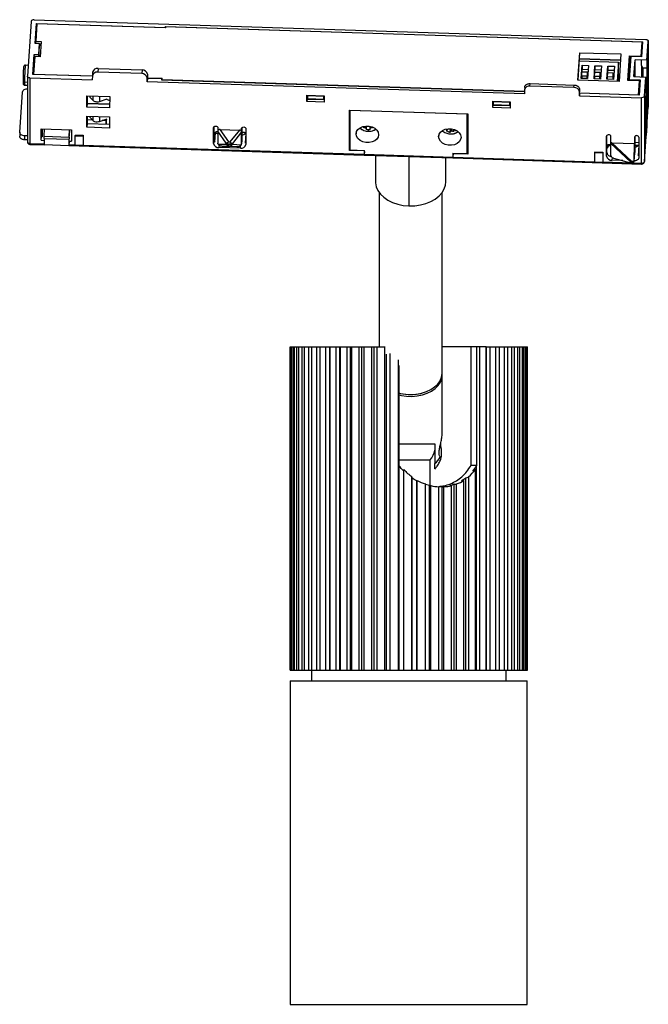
# Paper-space layout '_Derecha' of a CAD drawing. Header units: millimetres. Extents: x -211 to -94, y -89 to 93.
import ezdxf

# ---------------------------------------------------------------- set-up
doc = ezdxf.new("R2010")
doc.units = ezdxf.units.MM

psp = doc.layouts.new('_Derecha')

# ---------------------------------------------------------------- linework, layer by layer
at = {"color": 7, "linetype": 'Continuous', "lineweight": 25}
for p, q in [((-208.16, 93.45), (-94.69, 89.79)), ((-208.69, 93.13), (-209.39, 83)), ((-207.97, 89.05), (-207.71, 92.76)), ((-207.62, 92.69), (-207.84, 89.45)), ((-207.71, 92.76), (-183.84, 91.99)), ((-207.71, 92.76), (-207.71, 91.32)), ((-183.74, 91.92), (-207.62, 92.69)), ((-183.82, 92.19), (-183.84, 91.99)), ((-183.84, 91.92), (-183.84, 91.99)), ((-183.82, 92.19), (-95.22, 89.34)), ((-183.82, 92.19), (-183.82, 91.92)), ((-183.74, 91.92), (-183.73, 92.15)), ((-95.33, 89.3), (-183.73, 92.15)), ((-207.12, 89.02), (-207.97, 89.05)), ((-207.84, 89.45), (-206.84, 89.42)), ((-207.84, 89.04), (-207.84, 89.45)), ((-207.26, 86.99), (-207.12, 89.02)), ((-207.26, 86.59), (-207.12, 88.59)), ((-207.12, 88.96), (-206.87, 89.04)), ((-207.12, 89.02), (-207.12, 88.59)), ((-206.84, 89.42), (-207.04, 86.58)), ((-95.51, 86.7), (-95.33, 89.3)), ((-95.45, 86.54), (-95.33, 88.27)), ((-95.42, 86.54), (-95.22, 89.34)), ((-95.33, 89.3), (-95.33, 88.27)), ((-94.46, 85.93), (-94.21, 89.44)), ((-94.22, 77.3), (-94.21, 89.45)), ((-94.21, 89.44), (-94.22, 77.28)), ((-208.37, 83.31), (-208.11, 87.02)), ((-208.04, 86.61), (-208.27, 83.37)), ((-208.11, 87.02), (-207.26, 86.99)), ((-208.11, 86.28), (-208.11, 87.02)), ((-208.11, 86.28), (-208.06, 86.3)), ((-207.04, 86.58), (-208.04, 86.61)), ((-207.26, 86.99), (-207.26, 86.59)), ((-107.27, 82.21), (-106.92, 87.34)), ((-107.23, 82.21), (-106.95, 86.21)), ((-99.36, 85.93), (-106.96, 86.18)), ((-106.95, 86.21), (-106.92, 87.34)), ((-106.95, 86.21), (-99.36, 85.97)), ((-106.92, 87.34), (-99.28, 87.1)), ((-99.28, 87.1), (-99.64, 81.97)), ((-98.03, 82.18), (-97.7, 86.77)), ((-97.98, 82.18), (-97.7, 86.18)), ((-97.48, 86.61), (-97.78, 82.34)), ((-97.71, 85.88), (-97.73, 85.88)), ((-97.7, 86.77), (-97.71, 85.74)), ((-97.7, 86.77), (-95.51, 86.7)), ((-95.42, 86.54), (-97.48, 86.61)), ((-96.87, 82.89), (-96.66, 86)), ((-94.46, 85.93), (-96.66, 86)), ((-96.66, 82.88), (-96.66, 86)), ((-95.51, 86.7), (-95.51, 86.55)), ((-95.49, 84.97), (-95.46, 85.96)), ((-94.46, 85.93), (-94.51, 84.51)), ((-209.26, 84.99), (-209.77, 85)), ((-196.29, 84.39), (-196.34, 83.71)), ((-196.29, 84.39), (-188.13, 84.13)), ((-188.13, 84.13), (-188.18, 83.45)), ((-106.98, 85.83), (-99.76, 85.59)), ((-106.68, 82.57), (-106.51, 85)), ((-106.63, 82.57), (-106.51, 84.26)), ((-106.51, 85), (-105.31, 84.96)), ((-106.51, 85), (-106.51, 84.26)), ((-106.51, 84.26), (-105.36, 84.23)), ((-105.31, 84.96), (-105.48, 82.53)), ((-104.28, 82.49), (-104.11, 84.92)), ((-104.23, 82.49), (-104.11, 84.19)), ((-104.11, 84.92), (-102.91, 84.88)), ((-104.11, 84.92), (-104.11, 84.19)), ((-104.11, 84.19), (-102.96, 84.15)), ((-102.91, 84.88), (-103.08, 82.45)), ((-101.88, 82.41), (-101.71, 84.84)), ((-101.83, 82.41), (-101.71, 84.11)), ((-101.71, 84.84), (-100.51, 84.81)), ((-101.71, 84.84), (-101.71, 84.11)), ((-101.71, 84.11), (-100.56, 84.07)), ((-100.51, 84.81), (-100.68, 82.37)), ((-99.76, 85.59), (-100.01, 81.98)), ((-99.76, 83.31), (-99.76, 85.59)), ((-97.94, 82.18), (-97.69, 85.74)), ((-97.88, 82.17), (-97.68, 85.16)), ((-97.71, 85.74), (-97.54, 85.73)), ((-97.58, 85.19), (-97.68, 85.2)), ((-97.67, 85.74), (-97.67, 85.25)), ((-97.67, 85.4), (-97.56, 85.4)), ((-95.21, 84.54), (-95.49, 84.97)), ((-95.49, 84.97), (-95.49, 82.85)), ((-95.21, 84.54), (-94.51, 84.51)), ((-95.21, 84.54), (-95.21, 82.84)), ((-94.51, 84.51), (-94.51, 73.76)), ((-209.4, 82.98), (-209.4, 70.81)), ((-208.92, 82.65), (-208.93, 70.49)), ((-208.92, 82.65), (-197.35, 82.27)), ((-197.34, 82.95), (-208.37, 83.31)), ((-208.27, 83.37), (-197.34, 83.02)), ((-208.27, 83.37), (-208.27, 83.3)), ((-197.34, 83.02), (-197.35, 82.27)), ((-197.29, 83.72), (-197.33, 83.05)), ((-188.18, 83.45), (-196.34, 83.71)), ((-187.13, 83.36), (-187.18, 82.68)), ((-187.18, 81.94), (-187.18, 82.68)), ((-187.13, 82.62), (-187.18, 81.94)), ((-187.13, 83.36), (-187.13, 82.62)), ((-187.13, 82.69), (-184.39, 82.6)), ((-187.13, 82.62), (-184.5, 82.54)), ((-184.5, 82.54), (-184.51, 82.33)), ((-184.51, 82.33), (-117.16, 80.16)), ((-184.5, 82.54), (-184.5, 82.33)), ((-184.41, 82.37), (-184.39, 82.6)), ((-184.41, 82.37), (-117.16, 80.2)), ((-184.41, 82.37), (-184.41, 82.33)), ((-99.64, 81.97), (-107.27, 82.21)), ((-105.48, 82.53), (-106.68, 82.57)), ((-106.57, 83), (-106.52, 83.81)), ((-105.57, 82.97), (-106.57, 83)), ((-106.57, 83), (-106.57, 82.56)), ((-106.52, 83.81), (-105.52, 83.78)), ((-105.52, 83.78), (-105.57, 82.97)), ((-105.57, 82.53), (-105.57, 82.97)), ((-105.52, 82.67), (-105.53, 82.53)), ((-105.52, 82.67), (-105.52, 83.78)), ((-103.08, 82.45), (-104.28, 82.49)), ((-104.17, 82.92), (-104.12, 83.73)), ((-104.17, 82.92), (-104.17, 82.49)), ((-103.18, 82.89), (-104.17, 82.92)), ((-104.12, 83.73), (-103.12, 83.7)), ((-103.12, 83.7), (-103.18, 82.89)), ((-103.18, 82.46), (-103.18, 82.89)), ((-103.12, 82.6), (-103.13, 82.45)), ((-103.12, 82.6), (-103.12, 83.7)), ((-100.68, 82.37), (-101.88, 82.41)), ((-101.78, 82.85), (-101.72, 83.66)), ((-100.78, 82.81), (-101.78, 82.85)), ((-101.78, 82.41), (-101.78, 82.85)), ((-101.72, 83.66), (-100.72, 83.62)), ((-100.72, 83.62), (-100.78, 82.81)), ((-100.78, 82.81), (-100.78, 82.38)), ((-100.72, 82.52), (-100.73, 82.38)), ((-100.72, 82.52), (-100.72, 83.62)), ((-99.76, 83.31), (-99.85, 81.97)), ((-97.78, 82.34), (-95.72, 82.27)), ((-97.78, 82.34), (-97.78, 82.17)), ((-96.87, 82.89), (-94.68, 82.82)), ((-95.72, 82.27), (-95.91, 79.48)), ((-94.92, 79.31), (-94.68, 82.82)), ((-94.63, 82.76), (-94.68, 82.82)), ((-94.64, 72), (-94.63, 82.76)), ((-209.92, 81.9), (-209.4, 81.89)), ((-209.89, 81.31), (-209.4, 81.29)), ((-117.16, 79.69), (-187.18, 81.94)), ((-117.13, 80.93), (-117.16, 80.46)), ((-117.16, 80.42), (-117.16, 79.69)), ((-116.16, 81.13), (-116.13, 81.6)), ((-108, 80.87), (-116.16, 81.13)), ((-116.13, 81.6), (-107.97, 81.34)), ((-108, 80.87), (-107.97, 81.34)), ((-106.97, 80.57), (-107, 80.1)), ((-106.97, 79.83), (-106.97, 80.57)), ((-95.83, 82.11), (-98.03, 82.18)), ((-96.01, 79.52), (-95.83, 82.11)), ((-95.94, 79.48), (-95.83, 81.08)), ((-95.83, 82.11), (-95.83, 81.08)), ((-210.81, 72.61), (-210.29, 80.04)), ((-198.35, 77.21), (-198.34, 79.33)), ((-198.34, 79.33), (-194.12, 79.19)), ((-198.28, 79.33), (-198.28, 77.9)), ((-197.78, 79.31), (-197.78, 79.07)), ((-197.78, 79.07), (-197.28, 78.52)), ((-197.28, 79.3), (-197.28, 78.52)), ((-196, 79.25), (-196, 78.3)), ((-196, 78.3), (-194.62, 78.76)), ((-194.12, 79.19), (-194.13, 77.08)), ((-157.54, 79.45), (-154.32, 79.35)), ((-157.54, 78.25), (-157.54, 79.45)), ((-157.49, 78.74), (-157.54, 78.25)), ((-157.49, 79.45), (-157.49, 78.74)), ((-154.32, 78.67), (-157.49, 78.77)), ((-157.49, 78.74), (-154.32, 78.63)), ((-157.37, 79.45), (-157.38, 79.37)), ((-157.38, 78.81), (-157.38, 79.37)), ((-157.38, 79.37), (-154.38, 79.27)), ((-157.38, 78.81), (-154.38, 78.72)), ((-157.38, 78.81), (-157.34, 78.77)), ((-154.37, 79.35), (-154.38, 79.27)), ((-154.38, 78.72), (-154.38, 79.27)), ((-154.35, 78.67), (-154.38, 78.72)), ((-154.35, 79.35), (-154.35, 78.67)), ((-154.32, 79.35), (-154.32, 78.15)), ((-107, 79.36), (-107, 80.1)), ((-106.97, 79.83), (-107, 79.36)), ((-107, 79.36), (-95.45, 78.99)), ((-106.97, 79.87), (-96.01, 79.52)), ((-95.91, 79.48), (-106.97, 79.83)), ((-96.01, 79.52), (-96.01, 79.48)), ((-95.45, 66.83), (-95.45, 78.99)), ((-94.92, 79.31), (-94.93, 67.15)), ((-194.13, 77.8), (-198.35, 77.94)), ((-198.28, 77.9), (-198.35, 77.21)), ((-194.13, 77.08), (-198.35, 77.21)), ((-198.28, 77.9), (-194.13, 77.77)), ((-154.32, 78.15), (-157.54, 78.25)), ((-123.03, 78.34), (-119.81, 78.23)), ((-123.03, 77.14), (-123.03, 78.34)), ((-123.03, 77.14), (-122.98, 77.62)), ((-119.81, 77.04), (-123.03, 77.14)), ((-122.98, 78.34), (-122.98, 77.62)), ((-119.81, 77.56), (-122.98, 77.66)), ((-122.98, 77.62), (-119.81, 77.52)), ((-122.91, 78.33), (-122.92, 78.25)), ((-122.92, 78.25), (-119.92, 78.16)), ((-122.92, 77.7), (-122.92, 78.25)), ((-122.92, 77.7), (-119.92, 77.61)), ((-122.92, 77.7), (-122.88, 77.66)), ((-119.91, 78.24), (-119.92, 78.16)), ((-119.92, 77.61), (-119.92, 78.16)), ((-119.88, 77.56), (-119.92, 77.61)), ((-119.88, 78.24), (-119.88, 77.56)), ((-119.81, 78.23), (-119.81, 77.04)), ((-94.93, 67.15), (-94.22, 77.28)), ((-94.93, 67.13), (-94.22, 77.27)), ((-94.22, 77.28), (-94.22, 77.3)), ((-94.22, 77.28), (-94.22, 77.26)), ((-198.35, 73.49), (-198.35, 75.57)), ((-198.35, 75.57), (-194.13, 75.44)), ((-198.28, 75.57), (-198.28, 74.18)), ((-197.79, 75.55), (-197.79, 75.35)), ((-197.79, 75.35), (-197.28, 74.8)), ((-197.28, 75.54), (-197.28, 74.8)), ((-196, 75.5), (-196.01, 74.6)), ((-196.01, 74.6), (-194.62, 75.09)), ((-194.85, 75.01), (-194.85, 74.07)), ((-194.69, 74.06), (-194.69, 75.07)), ((-194.13, 75.44), (-194.13, 73.36)), ((-149.67, 69.22), (-149.66, 76.68)), ((-149.66, 76.68), (-127.69, 75.97)), ((-149.56, 76.61), (-149.57, 69.31)), ((-149.56, 76.61), (-149.56, 76.68)), ((-127.79, 75.9), (-149.56, 76.61)), ((-127.79, 75.9), (-127.78, 75.98)), ((-127.79, 68.61), (-127.79, 75.9)), ((-127.7, 70.25), (-127.69, 75.97)), ((-127.69, 75.97), (-127.69, 68.51)), ((-206.84, 71.09), (-206.84, 73.23)), ((-206.84, 73.23), (-201.22, 73.05)), ((-206.77, 73.23), (-206.77, 72.9)), ((-206.63, 73.22), (-206.67, 71.75)), ((-206.67, 71.75), (-206.56, 73.22)), ((-206.27, 71.83), (-206.22, 73.21)), ((-198.28, 74.18), (-198.35, 73.49)), ((-194.13, 73.36), (-198.35, 73.49)), ((-197.31, 74.84), (-198.28, 74.87)), ((-198.28, 74.18), (-194.13, 74.05)), ((-194.85, 74.76), (-195.49, 74.78)), ((-174.86, 73.44), (-174.86, 73.47)), ((-174.86, 70.5), (-174.86, 73.44)), ((-174.81, 73.58), (-174.82, 71.17)), ((-174.06, 73.42), (-174.06, 70.54)), ((-173.66, 73.11), (-170.07, 72.99)), ((-172.03, 70.8), (-173.66, 73.11)), ((-169.67, 73.28), (-169.66, 73.31)), ((-169.67, 70.4), (-169.67, 73.28)), ((-169.62, 73.41), (-169.62, 71.08)), ((-168.87, 73.25), (-168.87, 70.3)), ((-147.09, 73.64), (-147.08, 73.5)), ((-147.08, 73.5), (-147.05, 73.65)), ((-146.59, 73.42), (-146.54, 73.73)), ((-146.55, 73.13), (-146.45, 73.73)), ((-145.79, 73.42), (-145.8, 73.66)), ((-131.47, 73.12), (-131.45, 73.22)), ((-130.99, 73.23), (-131, 72.58)), ((-130.76, 73.21), (-130.76, 72.82)), ((-130.32, 72.71), (-130.32, 73.12)), ((-94.51, 73.76), (-94.64, 72)), ((-94.51, 73.76), (-94.64, 73.76)), ((-210.81, 72.58), (-210.81, 71.84)), ((-209.85, 71.17), (-209.85, 71.9)), ((-209.4, 71.89), (-209.85, 71.9)), ((-206.84, 71.09), (-206.78, 71.75)), ((-206.67, 71.75), (-206.78, 71.75)), ((-206.27, 71.83), (-201.66, 71.68)), ((-206.27, 71.44), (-201.68, 71.29)), ((-206.27, 71.44), (-206.25, 70.21)), ((-201.68, 71.29), (-201.71, 70.07)), ((-201.66, 71.68), (-201.59, 73.06)), ((-201.58, 71.84), (-201.52, 73.06)), ((-201.22, 73.05), (-201.22, 70.9)), ((-200.52, 72.06), (-200.53, 71.99)), ((-200.53, 71.99), (-199.03, 71.94)), ((-200.53, 71.85), (-200.53, 71.99)), ((-200.53, 70.16), (-200.53, 71.85)), ((-199.03, 71.8), (-200.53, 71.85)), ((-200.52, 72.06), (-199.02, 72.01)), ((-199.02, 72.01), (-199.03, 71.94)), ((-199.03, 71.8), (-199.03, 71.94)), ((-199.03, 71.8), (-199.03, 70.11)), ((-199.02, 72.01), (-199.02, 70.17)), ((-174.62, 70.72), (-174.49, 72.55)), ((-172.49, 70.54), (-174.06, 72.78)), ((-170.07, 72.99), (-171.81, 70.79)), ((-169.67, 72.64), (-171.35, 70.5)), ((-169.62, 72.59), (-169.32, 72.58)), ((-168.89, 72.37), (-169.02, 70.54)), ((-148.39, 72.44), (-148.4, 72.26)), ((-146.18, 72.75), (-146.08, 72.76)), ((-133.1, 71.95), (-133.12, 71.77)), ((-132.33, 72.8), (-132.43, 72.89)), ((-130.14, 72.94), (-130.08, 73.02)), ((-101.94, 71.86), (-101.94, 71.83)), ((-101.94, 68.14), (-101.94, 71.83)), ((-101.9, 68.82), (-101.9, 71.97)), ((-101.15, 68.27), (-101.14, 71.8)), ((-96.75, 71.69), (-96.75, 71.66)), ((-96.75, 71.66), (-96.75, 70.48)), ((-96.7, 71.8), (-96.7, 68.8)), ((-95.95, 71.64), (-95.95, 67.95)), ((-209.4, 71.15), (-209.85, 71.17)), ((-208.93, 70.49), (-206.25, 70.4)), ((-208.92, 70.33), (-206.25, 70.24)), ((-206.84, 71.09), (-206.27, 71.07)), ((-201.71, 70.07), (-206.25, 70.21)), ((-201.65, 70.91), (-201.71, 70.07)), ((-201.71, 70.09), (-146.91, 68.33)), ((-201.69, 70.26), (-200.53, 70.22)), ((-201.65, 70.92), (-201.22, 70.9)), ((-200.53, 70.16), (-199.03, 70.11)), ((-200.53, 70.16), (-200.53, 70.15)), ((-199.03, 70.1), (-200.53, 70.15)), ((-199.03, 70.1), (-199.02, 70.17)), ((-199.03, 70.1), (-199.03, 70.11)), ((-199.02, 70.17), (-146.94, 68.49)), ((-174.82, 71.17), (-174.86, 70.5)), ((-174.02, 70.38), (-172.49, 70.39)), ((-173.83, 70.16), (-173.86, 69.73)), ((-169.87, 69.6), (-173.86, 69.73)), ((-173.19, 70.01), (-172.03, 70.02)), ((-173.19, 70.01), (-170.56, 69.93)), ((-172.49, 70.39), (-172.49, 70.54)), ((-171.8, 70.02), (-170.56, 69.93)), ((-171.35, 70.5), (-171.35, 70.36)), ((-171.35, 70.36), (-169.71, 70.24)), ((-169.87, 69.6), (-169.83, 70.09)), ((-169.62, 71.08), (-169.67, 70.4)), ((-169.67, 70.38), (-169.62, 71.06)), ((-169.62, 71.08), (-169.62, 71.06)), ((-149.67, 69.22), (-149.57, 70.67)), ((-127.79, 68.61), (-127.7, 70.25)), ((-101.89, 69.61), (-101.9, 69.53)), ((-101.66, 70.33), (-101.66, 70.04)), ((-101.66, 70.33), (-101.14, 70.32)), ((-101.14, 70.02), (-101.66, 70.04)), ((-101.14, 70.5), (-97.49, 67.07)), ((-100.96, 70.62), (-96.75, 70.48)), ((-100.96, 70.62), (-97.33, 67.2)), ((-96.81, 67.3), (-96.75, 70.48)), ((-96.7, 70.72), (-95.95, 70.69)), ((-96.7, 70.17), (-95.97, 70.15)), ((-95.97, 70.15), (-96.1, 68.19)), ((-146.94, 69.13), (-149.67, 69.22)), ((-149.57, 69.31), (-146.87, 69.22)), ((-146.94, 69.13), (-146.93, 69.23)), ((-146.94, 69.13), (-146.94, 68.49)), ((-146.87, 68.98), (-146.91, 68.46)), ((-146.87, 68.49), (-146.87, 69.22)), ((-146.87, 68.49), (-130.49, 67.96)), ((-146.87, 68.33), (-130.47, 67.8)), ((-144.8, 68.26), (-144.8, 63.35)), ((-138.61, 68.06), (-138.61, 58.92)), ((-131.8, 63.35), (-131.8, 67.84)), ((-130.49, 68.7), (-127.79, 68.61)), ((-130.49, 68.7), (-130.49, 67.96)), ((-130.43, 68.69), (-130.47, 67.93)), ((-130.41, 68.69), (-130.42, 68.6)), ((-130.42, 67.96), (-130.42, 68.6)), ((-127.69, 68.51), (-130.42, 68.6)), ((-130.42, 67.96), (-104.14, 67.11)), ((-130.42, 67.8), (-95.42, 66.67)), ((-104.14, 68.74), (-104.13, 68.88)), ((-102.64, 68.69), (-104.14, 68.74)), ((-104.14, 67.05), (-104.14, 68.74)), ((-104.13, 68.95), (-102.63, 68.9)), ((-104.13, 68.95), (-104.13, 68.88)), ((-104.13, 68.88), (-102.64, 68.84)), ((-102.63, 68.9), (-102.64, 68.84)), ((-102.64, 68.69), (-102.64, 68.84)), ((-102.64, 68.69), (-102.64, 67)), ((-102.63, 68.9), (-102.63, 67.06)), ((-101.94, 68.14), (-101.9, 68.82)), ((-100.91, 67.9), (-100.95, 67.38)), ((-100.65, 67.77), (-97.49, 66.92)), ((-96.81, 67.3), (-96.7, 68.8)), ((-96.81, 67.23), (-96.7, 68.78)), ((-104.14, 67.05), (-102.64, 67)), ((-104.14, 67.05), (-104.13, 67.04)), ((-102.64, 66.99), (-104.13, 67.04)), ((-102.63, 67.06), (-102.64, 66.99)), ((-102.64, 66.99), (-102.64, 67)), ((-102.63, 67.06), (-95.45, 66.83)), ((-98.96, 67.31), (-100.95, 67.38)), ((-97.49, 66.92), (-97.49, 67.07)), ((-97.33, 67.2), (-96.82, 67.19)), ((-97.33, 67.05), (-97.33, 66.89)), ((-97.31, 66.89), (-97.33, 66.89)), ((-144.15, 61.42), (-144.15, 32.77)), ((-132.45, 27.9), (-132.45, 61.42)), ((-160.67, 32.77), (-153.3, 32.77)), ((-160.67, -27.23), (-160.67, 32.77)), ((-160.65, -27.23), (-160.65, 32.77)), ((-160.53, -27.23), (-160.53, 32.77)), ((-160.4, -27.23), (-160.4, 32.77)), ((-160.11, -27.23), (-160.11, 32.77)), ((-159.86, -27.23), (-159.86, 32.77)), ((-159.41, -27.23), (-159.41, 32.77)), ((-159.05, -27.23), (-159.05, 32.77)), ((-158.43, -27.23), (-158.43, 32.77)), ((-157.97, -27.23), (-157.97, 32.77)), ((-157.2, -27.23), (-157.2, 32.77)), ((-156.63, -27.23), (-156.63, 32.77)), ((-155.73, -27.23), (-155.73, 32.77)), ((-155.07, -27.23), (-155.07, 32.77)), ((-154.03, -27.23), (-154.03, 32.77)), ((-153.3, 32.77), (-153.3, -27.23)), ((-153.29, 32.77), (-143.05, 32.77)), ((-153.29, -27.23), (-153.29, 32.77)), ((-152.13, -27.23), (-152.13, 32.77)), ((-151.49, 32.77), (-151.49, -27.23)), ((-151.32, -27.23), (-151.32, 32.77)), ((-150.06, -27.23), (-150.06, 32.77)), ((-149.51, 32.77), (-149.51, -27.23)), ((-149.18, -27.23), (-149.18, 32.77)), ((-147.84, -27.23), (-147.84, 32.77)), ((-147.39, 32.77), (-147.39, -27.23)), ((-146.91, -27.23), (-146.91, 32.77)), ((-145.5, -27.23), (-145.5, 32.77)), ((-145.15, 32.77), (-145.15, -27.23)), ((-144.53, -27.23), (-144.53, 32.77)), ((-143.07, -27.23), (-143.07, 32.77)), ((-142.83, 31.39), (-142.83, -27.23)), ((-142.07, -27.23), (-142.07, 31.51)), ((-124.27, 32.77), (-132.45, 32.77)), ((-127.1, 10.77), (-127.1, 32.77)), ((-126.04, 10.77), (-126.04, 32.77)), ((-125.44, -27.23), (-125.44, 32.77)), ((-124.27, -27.23), (-124.27, 32.77)), ((-124.24, -27.23), (-124.24, 32.77)), ((-124.24, 32.77), (-116.65, 32.77)), ((-123.52, -27.23), (-123.52, 32.77)), ((-122.47, -27.23), (-122.47, 32.77)), ((-121.8, -27.23), (-121.8, 32.77)), ((-120.87, -27.23), (-120.87, 32.77)), ((-120.3, -27.23), (-120.3, 32.77)), ((-119.51, -27.23), (-119.51, 32.77)), ((-119.03, -27.23), (-119.03, 32.77)), ((-118.4, -27.23), (-118.4, 32.77)), ((-118.02, -27.23), (-118.02, 32.77)), ((-117.55, -27.23), (-117.55, 32.77)), ((-117.29, -27.23), (-117.29, 32.77)), ((-116.98, -27.23), (-116.98, 32.77)), ((-116.83, -27.23), (-116.83, 32.77)), ((-116.69, -27.23), (-116.69, 32.77)), ((-116.65, -27.23), (-116.65, 32.77)), ((-140.58, -27.23), (-140.58, 30.36)), ((-140.47, 29.27), (-140.47, 10.77)), ((-132.45, 27.54), (-132.46, 27.72)), ((-132.45, 16.59), (-132.45, 27.54)), ((-140.39, 24.18), (-140.21, 24.13)), ((-136.39, 24.13), (-136.21, 24.18)), ((-133.8, 14.76), (-133.8, 11.1)), ((-140.47, 11.77), (-134.66, 11.77)), ((-134.66, 7.02), (-134.66, 11.77)), ((-132.79, 12.31), (-132.72, 12.31)), ((-140.47, 10.77), (-140.46, 10.74)), ((-140.46, 10.74), (-140.46, -27.23)), ((-139.57, -27.23), (-139.57, 10.01)), ((-126.04, 10.77), (-127.1, 10.77)), ((-126.27, -27.23), (-126.27, 10.01)), ((-126.08, 10.74), (-126.04, 10.77)), ((-126.08, -27.23), (-126.08, 10.74)), ((-138.07, -27.23), (-138.07, 8.64)), ((-138.06, 8.43), (-138.06, -27.23)), ((-137.16, 7.89), (-137.06, 7.99)), ((-137.16, -27.23), (-137.16, 7.89)), ((-137.06, -27.23), (-137.06, 7.99)), ((-135.57, -27.23), (-135.57, 7.31)), ((-130.21, 7.26), (-129.77, 7.31)), ((-129.77, -27.23), (-129.77, 7.31)), ((-128.42, 7.99), (-128.86, 7.89)), ((-128.42, -27.23), (-128.42, 7.99)), ((-128.08, -27.23), (-128.08, 8.43)), ((-127.53, -27.23), (-127.53, 8.64)), ((-134.79, 7.01), (-135.57, 7.23)), ((-134.79, 7.01), (-134.56, 7.02)), ((-134.79, -27.23), (-134.79, 7.01)), ((-134.56, -27.23), (-134.56, 7.02)), ((-132.46, 6.81), (-133.1, 6.81)), ((-133.1, -27.23), (-133.1, 6.81)), ((-132.46, 6.81), (-132.13, 6.81)), ((-132.46, -27.23), (-132.46, 6.81)), ((-132.13, -27.23), (-132.13, 6.81)), ((-130.71, 7.02), (-131.04, 7.01)), ((-130.71, -27.23), (-130.71, 7.02)), ((-130.21, -27.23), (-130.21, 7.26)), ((-160.67, -27.23), (-153.3, -27.23)), ((-156.71, -27.23), (-156.71, -29.23)), ((-153.29, -27.23), (-124.27, -27.23)), ((-124.24, -27.23), (-116.65, -27.23)), ((-120.61, -29.23), (-120.61, -27.23)), ((-160.66, -29.23), (-160.66, -89.23)), ((-160.66, -29.23), (-116.66, -29.23)), ((-116.66, -89.23), (-116.66, -29.23)), ((-160.66, -89.23), (-116.66, -89.23))]:
    psp.add_line(p, q, dxfattribs=at)
at = {"color": 7, "linetype": 'Continuous', "lineweight": 25, "flags": 128}
for points in [[(-94.69, 89.79), (-94.59, 89.78), (-94.5, 89.76), (-94.42, 89.73), (-94.34, 89.68), (-94.29, 89.63), (-94.24, 89.57), (-94.22, 89.51), (-94.21, 89.44)], [(-210.2, 82.12), (-210.2, 82.08), (-210.18, 82.04), (-210.16, 82), (-210.12, 81.97), (-210.08, 81.94), (-210.03, 81.92), (-209.97, 81.91), (-209.92, 81.9)], [(-174.86, 73.44), (-174.83, 73.55), (-174.74, 73.65), (-174.61, 73.71), (-174.46, 73.72), (-174.31, 73.7), (-174.18, 73.63), (-174.09, 73.53), (-174.06, 73.42)], [(-169.67, 73.28), (-169.64, 73.39), (-169.55, 73.48), (-169.42, 73.54), (-169.27, 73.56), (-169.11, 73.53), (-168.98, 73.46), (-168.9, 73.36), (-168.87, 73.25)], [(-148.4, 72.26), (-148.32, 72.69), (-148.07, 73.08), (-147.68, 73.4), (-147.18, 73.62), (-146.61, 73.72), (-146.02, 73.7), (-145.45, 73.56), (-144.95, 73.31), (-144.57, 72.97), (-144.32, 72.56), (-144.24, 72.12)], [(-133.12, 71.77), (-133.03, 72.2), (-132.79, 72.59), (-132.4, 72.9), (-131.9, 73.12), (-131.33, 73.23), (-130.74, 73.21), (-130.17, 73.07), (-129.67, 72.82), (-129.28, 72.47), (-129.04, 72.07), (-128.95, 71.63)], [(-144.24, 72.12), (-144.32, 71.69), (-144.57, 71.3), (-144.95, 70.99), (-145.45, 70.77), (-146.02, 70.66), (-146.62, 70.68), (-147.18, 70.82), (-147.68, 71.07), (-148.07, 71.42), (-148.32, 71.82), (-148.4, 72.26)], [(-128.95, 71.63), (-129.04, 71.2), (-129.28, 70.81), (-129.67, 70.49), (-130.17, 70.27), (-130.74, 70.17), (-131.33, 70.19), (-131.9, 70.33), (-132.4, 70.58), (-132.79, 70.92), (-133.03, 71.33), (-133.12, 71.77)], [(-97.33, 67.05), (-97.09, 67.04), (-96.91, 67.03)], [(-95.19, 66.73), (-95.19, 66.73), (-95.15, 66.75)], [(-144.8, 63.35), (-144.8, 63.19), (-144.67, 62.47), (-144.37, 61.76), (-143.9, 61.1), (-143.29, 60.5), (-142.53, 59.98), (-141.66, 59.55), (-140.7, 59.23), (-139.67, 59.01), (-138.61, 58.92)], [(-138.61, 58.92), (-137.53, 58.94), (-136.48, 59.09), (-135.48, 59.35), (-134.55, 59.72), (-133.73, 60.19), (-133.03, 60.75), (-132.48, 61.38), (-132.08, 62.06), (-131.86, 62.78), (-131.8, 63.35)], [(-140.51, 24.21), (-140.18, 24.12), (-139.21, 23.96), (-138.22, 23.91), (-137.23, 23.98), (-136.28, 24.16), (-135.38, 24.45), (-134.56, 24.83), (-133.86, 25.31), (-133.28, 25.86), (-132.84, 26.47), (-132.57, 27.12), (-132.45, 27.79), (-132.45, 27.9)], [(-140.47, 23.83), (-140.01, 23.72), (-139.04, 23.58), (-138.05, 23.55), (-137.07, 23.64), (-136.12, 23.83), (-135.23, 24.14), (-134.44, 24.54), (-133.75, 25.03), (-133.19, 25.59), (-132.78, 26.21), (-132.53, 26.86), (-132.45, 27.54)], [(-126.27, 10.01), (-126.53, 9.84), (-126.81, 9.69)], [(-138.07, 8.64), (-138.07, 8.54), (-138.06, 8.43)], [(-128.08, 8.43), (-127.8, 8.54), (-127.53, 8.64)]]:
    psp.add_lwpolyline(points, dxfattribs=at)
at = {"color": 7, "linetype": 'Continuous', "lineweight": 25}
for centre, radius, start, end in [((-208.24, 93), 0.463, 80.0259, 163.1439), ((-187.14, 82.38), 22.78, 173.3809, 181.1892), ((-196.43, 83.52), 0.88, 80.7783, 166.7404), ((-188.05, 83.2), 0.932, 9.8615, 94.9351), ((-196.48, 82.85), 0.872, 80.5465, 168.8431), ((-188.1, 82.52), 0.932, 9.8615, 94.9351), ((-207.65, 81.71), 2.28, 175.0707, 190.215), ((-116.31, 80.27), 0.867, 80.3237, 170.0478), ((-107.92, 79.94), 0.932, 9.8615, 94.9351), ((-193.95, 79.59), 1.12, 228.8558, 261.0211), ((-94.72, 77.3), 0.5, 355.9812, 359.968), ((-146.17, 74.95), 2.2, 225.7438, 272.2888), ((-144.91, 73.19), 1.26, 183.7519, 200.4639), ((-146.04, 74.87), 2.12, 268.6999, 306.6264), ((-173.75, 73.3), 1.06, 225.5474, 252.6117), ((-169.62, 73.2), 1.1, 269.7517, 310.9592), ((-130.87, 74.54), 2.28, 229.9169, 272.8352), ((-130.76, 74.4), 2.13, 270.1352, 306.4275), ((-129.65, 75.71), 2.81, 259.9734, 266.5336), ((-101.6, 71.77), 0.347, 80.3237, 170.0478), ((-101.51, 71.74), 0.373, 9.8615, 94.9351), ((-96.41, 71.6), 0.347, 80.3237, 170.0478), ((-96.32, 71.57), 0.373, 9.8615, 94.9351), ((-208.9, 70.83), 0.5, 180.0201, 268.1482), ((-208.88, 70.32), 0.337, 140.7966, 160.998), ((-173.94, 70.66), 0.932, 189.8615, 274.9351), ((-174.17, 71.19), 0.644, 181.5713, 226.3955), ((-173.78, 73.33), 3.08, 294.827, 304.5179), ((-171.94, 70.6), 0.581, 200.815, 261.4694), ((-170.14, 72.92), 2.71, 232.0728, 243.4677), ((-171.86, 70.56), 0.549, 276.2601, 337.887), ((-169.72, 70.45), 0.867, 260.3237, 350.0478), ((-169.47, 71.02), 0.657, 312.8823, 336.0174), ((-101.03, 68.3), 0.932, 189.8615, 274.9351), ((-94.93, 67.08), 2.45, 178.2961, 179.5367), ((-95.5, 67.08), 1.89, 179.5282, 180.979), ((-95.43, 67.17), 0.5, 268.1953, 0), ((-95.4, 67.08), 0.412, 305.9906, 348.5852), ((-138.3, 31.54), 7.65, 255.5258, 284.4742), ((-138.66, 14.77), 5, 323.1301, 346.4498), ((-136.28, 14.19), 3.96, 308.6696, 331.5271), ((-132.6, 16.16), 9.29, 221.4351, 233.9636), ((-133.11, 15.09), 8.52, 310.8395, 323.39), ((-132.54, 15.98), 9.18, 240.5195, 250.7476), ((-132.64, 14.74), 7.96, 291.1246, 302.0103), ((-132.6, 15.46), 8.67, 256.9278, 266.7146), ((-132.61, 14.93), 8.14, 273.3979, 283.4956)]:
    psp.add_arc(centre, radius, start, end, dxfattribs=at)
for points, knots in [([(-209.77, 85), (-209.78, 85), (-209.82, 85.01), (-209.9, 84.98), (-209.97, 84.94), (-210.02, 84.88), (-210.05, 84.83), (-210.07, 84.79), (-210.08, 84.75), (-210.1, 84.67), (-210.11, 84.52), (-210.13, 84.26), (-210.15, 84.02), (-210.15, 83.92)], [0, 0, 0, 0, 0.013934, 0.070951, 0.116764, 0.156333, 0.191126, 0.22363, 0.264883, 0.347393, 0.587095, 0.825165, 1, 1, 1, 1]), ([(-210.15, 83.92), (-210.15, 83.92), (-210.16, 83.78), (-210.17, 83.46), (-210.19, 82.97), (-210.2, 82.5), (-210.2, 82.23), (-210.2, 82.12)], [0, 0, 0, 0, 0.012759, 0.26203, 0.488061, 0.773969, 1, 1, 1, 1]), ([(-208.92, 82.65), (-209.05, 82.65), (-209.18, 82.69), (-209.35, 82.82), (-209.4, 82.91), (-209.39, 83)], [0, 0, 0, 0, 0.5, 0.5, 1, 1, 1, 1]), ([(-210.29, 80.04), (-210.26, 80.13), (-210.22, 80.3), (-209.98, 80.52), (-209.68, 80.65), (-209.47, 80.66), (-209.4, 80.67)], [0, 0, 0, 0, 0.278206, 0.556413, 0.834619, 1, 1, 1, 1]), ([(-210.2, 82.11), (-210.2, 82.1), (-210.2, 81.95), (-210.2, 81.75), (-210.19, 81.63), (-210.18, 81.53), (-210.14, 81.44), (-210.08, 81.38), (-210, 81.32), (-209.93, 81.31), (-209.89, 81.31)], [0, 0, 0, 0, 0.033284, 0.339849, 0.655522, 0.757286, 0.806244, 0.86508, 0.93171, 1, 1, 1, 1]), ([(-117.13, 80.9), (-117.13, 80.92), (-117.13, 80.97), (-117.11, 81.03), (-117.09, 81.1), (-117.05, 81.19), (-116.97, 81.3), (-116.84, 81.41), (-116.68, 81.5), (-116.5, 81.56), (-116.32, 81.6), (-116.19, 81.6), (-116.13, 81.6)], [0, 0, 0, 0, 0.060099, 0.119808, 0.179664, 0.240199, 0.369538, 0.500121, 0.62939, 0.760042, 0.879663, 1, 1, 1, 1]), ([(-107.97, 81.34), (-107.94, 81.34), (-107.87, 81.33), (-107.78, 81.32), (-107.69, 81.3), (-107.57, 81.27), (-107.42, 81.2), (-107.26, 81.1), (-107.13, 80.98), (-107.04, 80.85), (-106.98, 80.71), (-106.97, 80.62), (-106.97, 80.57)], [0, 0, 0, 0, 0.060099, 0.119808, 0.179664, 0.240199, 0.369538, 0.500121, 0.62939, 0.760042, 0.879663, 1, 1, 1, 1]), ([(-94.92, 79.31), (-94.93, 79.22), (-94.99, 79.13), (-95.18, 79.01), (-95.31, 78.98), (-95.45, 78.99)], [0, 0, 0, 0, 0.5, 0.5, 1, 1, 1, 1]), ([(-197.17, 74.71), (-197.06, 74.62), (-196.89, 74.55), (-196.54, 74.49), (-196.35, 74.5), (-196.18, 74.55)], [0, 0, 0, 0, 0.5, 0.5, 1, 1, 1, 1]), ([(-147.71, 73.37), (-147.61, 73.28), (-147.4, 73.09), (-146.96, 72.88), (-146.53, 72.78), (-146.26, 72.76), (-146.18, 72.75)], [0, 0, 0, 0, 0.239618, 0.546479, 0.856383, 1, 1, 1, 1]), ([(-147.08, 73.5), (-147.02, 73.49), (-146.92, 73.46), (-146.76, 73.43), (-146.65, 73.42), (-146.59, 73.42)], [0, 0, 0, 0, 0.333521, 0.666479, 1, 1, 1, 1]), ([(-146.59, 73.42), (-146.59, 73.38), (-146.58, 73.31), (-146.57, 73.22), (-146.56, 73.16), (-146.55, 73.13)], [0, 0, 0, 0, 0.333521, 0.666479, 1, 1, 1, 1]), ([(-146.08, 72.76), (-146.02, 72.76), (-145.77, 72.76), (-145.36, 72.85), (-144.97, 73), (-144.81, 73.14), (-144.77, 73.17)], [0, 0, 0, 0, 0.1341545, 0.505532, 0.8798502, 1, 1, 1, 1]), ([(-145.79, 73.42), (-145.73, 73.43), (-145.62, 73.44), (-145.46, 73.47), (-145.35, 73.49), (-145.3, 73.51)], [0, 0, 0, 0, 0.333521, 0.666479, 1, 1, 1, 1]), ([(-145.77, 73.13), (-145.77, 73.16), (-145.78, 73.22), (-145.78, 73.32), (-145.79, 73.39), (-145.79, 73.42)], [0, 0, 0, 0, 0.333521, 0.666479, 1, 1, 1, 1]), ([(-131.47, 73.12), (-131.5, 73.09), (-131.55, 73.03), (-131.62, 72.95), (-131.67, 72.9), (-131.69, 72.88)], [0, 0, 0, 0, 0.333521, 0.666479, 1, 1, 1, 1]), ([(-209.85, 71.9), (-210.11, 71.91), (-210.37, 71.99), (-210.72, 72.25), (-210.82, 72.43), (-210.81, 72.61)], [0, 0, 0, 0, 0.5, 0.5, 1, 1, 1, 1]), ([(-209.85, 71.17), (-209.89, 71.17), (-209.95, 71.17), (-210.04, 71.18), (-210.13, 71.2), (-210.25, 71.23), (-210.4, 71.29), (-210.55, 71.38), (-210.67, 71.49), (-210.76, 71.62), (-210.8, 71.75), (-210.81, 71.83), (-210.81, 71.87)], [0, 0, 0, 0, 0.060099, 0.119808, 0.179664, 0.240199, 0.369538, 0.500121, 0.62939, 0.760042, 0.879663, 1, 1, 1, 1]), ([(-206.27, 71.44), (-206.27, 71.49), (-206.27, 71.56), (-206.27, 71.7), (-206.27, 71.77), (-206.27, 71.83)], [0, 0, 0, 0, 0.5, 0.5, 1, 1, 1, 1]), ([(-201.66, 71.68), (-201.66, 71.62), (-201.67, 71.55), (-201.67, 71.41), (-201.67, 71.34), (-201.68, 71.29)], [0, 0, 0, 0, 0.5, 0.5, 1, 1, 1, 1]), ([(-174.49, 72.55), (-174.49, 72.56), (-174.48, 72.58), (-174.47, 72.61), (-174.44, 72.64), (-174.39, 72.68), (-174.31, 72.71), (-174.19, 72.74), (-174.09, 72.74), (-174.04, 72.73)], [0, 0, 0, 0, 0.080784, 0.163271, 0.250584, 0.36796, 0.501551, 0.726116, 1, 1, 1, 1]), ([(-169.62, 72.53), (-169.57, 72.53), (-169.46, 72.53), (-169.37, 72.56), (-169.32, 72.58)], [0, 0, 0, 0, 0.475684, 1, 1, 1, 1]), ([(-169.32, 72.58), (-169.29, 72.58), (-169.24, 72.58), (-169.16, 72.57), (-169.1, 72.55), (-169.03, 72.53), (-168.98, 72.5), (-168.93, 72.46), (-168.9, 72.42), (-168.9, 72.38), (-168.89, 72.37)], [0, 0, 0, 0, 0.139805, 0.268308, 0.387214, 0.498669, 0.623675, 0.749417, 0.874376, 1, 1, 1, 1]), ([(-131.69, 72.88), (-131.64, 72.86), (-131.55, 72.81), (-131.42, 72.74), (-131.28, 72.68), (-131.14, 72.63), (-131.04, 72.6), (-131, 72.58)], [0, 0, 0, 0, 0.200626, 0.400313, 0.599687, 0.799374, 1, 1, 1, 1]), ([(-131, 72.58), (-130.97, 72.61), (-130.92, 72.65), (-130.84, 72.73), (-130.79, 72.79), (-130.76, 72.82)], [0, 0, 0, 0, 0.333521, 0.666479, 1, 1, 1, 1]), ([(-130.9, 72.26), (-130.8, 72.26), (-130.52, 72.26), (-130.07, 72.36), (-129.69, 72.5), (-129.53, 72.65), (-129.49, 72.68)], [0, 0, 0, 0, 0.187398, 0.535938, 0.887239, 1, 1, 1, 1]), ([(-130.32, 72.71), (-130.36, 72.72), (-130.45, 72.73), (-130.56, 72.76), (-130.67, 72.79), (-130.73, 72.81), (-130.76, 72.82)], [0, 0, 0, 0, 0.290284, 0.552751, 0.788637, 1, 1, 1, 1]), ([(-209.4, 70.84), (-209.41, 70.78), (-209.38, 70.72), (-209.29, 70.61), (-209.23, 70.56), (-209.15, 70.53)], [0, 0, 0, 0, 0.5, 0.5, 1, 1, 1, 1]), ([(-208.93, 70.49), (-208.93, 70.45), (-208.92, 70.36), (-208.92, 70.32), (-208.92, 70.33), (-208.92, 70.33)], [0, 0, 0, 0, 0.474649, 0.949299, 1, 1, 1, 1]), ([(-174.02, 70.38), (-174.03, 70.39), (-174.04, 70.42), (-174.05, 70.46), (-174.06, 70.51), (-174.06, 70.53), (-174.06, 70.54)], [0, 0, 0, 0, 0.256687, 0.508175, 0.755562, 1, 1, 1, 1]), ([(-174.02, 70.38), (-174.01, 70.36), (-173.99, 70.31), (-173.95, 70.26), (-173.9, 70.21), (-173.82, 70.15), (-173.71, 70.09), (-173.62, 70.07), (-173.57, 70.06)], [0, 0, 0, 0, 0.131126, 0.257915, 0.38198, 0.50504, 0.754331, 1, 1, 1, 1]), ([(-173.57, 70.06), (-173.51, 70.05), (-173.38, 70.02), (-173.25, 70.02), (-173.19, 70.01)], [0, 0, 0, 0, 0.53157, 1, 1, 1, 1]), ([(-171.35, 70.5), (-171.38, 70.49), (-171.43, 70.46), (-171.51, 70.43), (-171.59, 70.4), (-171.67, 70.38), (-171.76, 70.36), (-171.84, 70.36), (-171.96, 70.36), (-172.12, 70.38), (-172.32, 70.44), (-172.43, 70.5), (-172.49, 70.54)], [0, 0, 0, 0, 0.074074, 0.147195, 0.219415, 0.290787, 0.361366, 0.431209, 0.500374, 0.662511, 0.828819, 1, 1, 1, 1]), ([(-172.49, 70.39), (-172.46, 70.38), (-172.4, 70.36), (-172.31, 70.33), (-172.22, 70.31), (-172.12, 70.3), (-172.03, 70.29), (-171.89, 70.28), (-171.73, 70.28), (-171.53, 70.31), (-171.41, 70.34), (-171.35, 70.36)], [0, 0, 0, 0, 0.085896, 0.170751, 0.254592, 0.337447, 0.419348, 0.500325, 0.662925, 0.829404, 1, 1, 1, 1]), ([(-171.81, 70.79), (-171.84, 70.75), (-171.88, 70.72), (-171.97, 70.73), (-172, 70.76), (-172.03, 70.8)], [0, 0, 0, 0, 0.5, 0.5, 1, 1, 1, 1]), ([(-172.03, 70.02), (-172, 70.02), (-171.96, 70.02), (-171.88, 70.02), (-171.83, 70.02), (-171.8, 70.02)], [0, 0, 0, 0, 0.5, 0.5, 1, 1, 1, 1]), ([(-170.56, 69.93), (-170.53, 69.93), (-170.47, 69.93), (-170.38, 69.93), (-170.28, 69.94), (-170.21, 69.95), (-170.18, 69.95)], [0, 0, 0, 0, 0.226518, 0.468444, 0.726165, 1, 1, 1, 1]), ([(-170.18, 69.95), (-170.15, 69.95), (-170.1, 69.96), (-170.03, 69.98), (-169.96, 70), (-169.88, 70.05), (-169.78, 70.12), (-169.74, 70.2), (-169.71, 70.24)], [0, 0, 0, 0, 0.123721, 0.246219, 0.369739, 0.496472, 0.74288, 1, 1, 1, 1]), ([(-169.71, 70.24), (-169.7, 70.25), (-169.69, 70.28), (-169.68, 70.32), (-169.67, 70.36), (-169.67, 70.39), (-169.67, 70.4)], [0, 0, 0, 0, 0.255374, 0.504692, 0.751637, 1, 1, 1, 1]), ([(-101.9, 69.9), (-101.89, 69.91), (-101.81, 69.97), (-101.72, 70.12), (-101.68, 70.26), (-101.66, 70.33)], [0, 0, 0, 0, 0.061441, 0.53072, 1, 1, 1, 1]), ([(-101.66, 70.04), (-101.67, 70.01), (-101.68, 69.96), (-101.71, 69.89), (-101.74, 69.81), (-101.78, 69.74), (-101.83, 69.67), (-101.87, 69.63), (-101.89, 69.61)], [0, 0, 0, 0, 0.1682767, 0.3346247, 0.5, 0.6653753, 0.8317233, 1, 1, 1, 1]), ([(-100.96, 70.62), (-100.99, 70.62), (-101.03, 70.62), (-101.08, 70.6), (-101.12, 70.58), (-101.14, 70.55), (-101.14, 70.52), (-101.14, 70.5)], [0, 0, 0, 0, 0.232761, 0.428638, 0.606063, 0.789128, 1, 1, 1, 1]), ([(-96.77, 69.88), (-96.74, 69.88), (-96.67, 69.88), (-96.58, 69.88), (-96.49, 69.9), (-96.41, 69.92), (-96.28, 69.95), (-96.12, 70.02), (-96.02, 70.11), (-95.97, 70.15)], [0, 0, 0, 0, 0.0994702, 0.1983857, 0.2976051, 0.3979788, 0.5003288, 0.7479644, 1, 1, 1, 1]), ([(-146.91, 68.46), (-146.91, 68.44), (-146.92, 68.41), (-146.92, 68.38), (-146.92, 68.35), (-146.93, 68.34), (-146.93, 68.33), (-146.93, 68.33), (-146.93, 68.33), (-146.94, 68.34), (-146.94, 68.36), (-146.94, 68.38), (-146.94, 68.4), (-146.94, 68.43), (-146.94, 68.46), (-146.94, 68.48), (-146.94, 68.49)], [0, 0, 0, 0, 0.089527, 0.176272, 0.260233, 0.34141, 0.419803, 0.495412, 0.568235, 0.638274, 0.705527, 0.769994, 0.831675, 0.89057, 0.946678, 1, 1, 1, 1]), ([(-146.86, 68.34), (-146.86, 68.33), (-146.87, 68.32), (-146.87, 68.38), (-146.87, 68.45), (-146.87, 68.49)], [0, 0, 0, 0, 0.169926, 0.60113, 1, 1, 1, 1]), ([(-130.49, 67.96), (-130.49, 67.92), (-130.49, 67.88), (-130.49, 67.82), (-130.48, 67.8), (-130.48, 67.8), (-130.48, 67.81), (-130.47, 67.85), (-130.47, 67.89), (-130.47, 67.93)], [0, 0, 0, 0, 0.25, 0.25, 0.5, 0.5, 0.75, 0.75, 1, 1, 1, 1]), ([(-130.42, 67.96), (-130.42, 67.92), (-130.42, 67.85), (-130.41, 67.8), (-130.41, 67.8), (-130.41, 67.8)], [0, 0, 0, 0, 0.377267, 0.818693, 1, 1, 1, 1]), ([(-101.9, 68.82), (-101.88, 68.72), (-101.85, 68.53), (-101.62, 68.28), (-101.35, 68.12), (-101.15, 68.09), (-101.09, 68.08)], [0, 0, 0, 0, 0.285032, 0.570064, 0.855096, 1, 1, 1, 1]), ([(-101.15, 68.27), (-101.14, 68.25), (-101.14, 68.22), (-101.13, 68.16), (-101.11, 68.11), (-101.08, 68.06), (-101.04, 68.01), (-100.97, 67.93), (-100.84, 67.83), (-100.72, 67.79), (-100.65, 67.77)], [0, 0, 0, 0, 0.083834, 0.165317, 0.246077, 0.327783, 0.412051, 0.500354, 0.74595, 1, 1, 1, 1]), ([(-95.95, 67.95), (-95.97, 67.86), (-96, 67.66), (-96.23, 67.43), (-96.51, 67.28), (-96.73, 67.27), (-96.81, 67.26)], [0, 0, 0, 0, 0.275338, 0.550677, 0.826015, 1, 1, 1, 1]), ([(-96.1, 68.19), (-96.04, 68.26), (-95.97, 68.32), (-95.95, 68.41), (-95.95, 68.42)], [0, 0, 0, 0, 0.920156, 1, 1, 1, 1]), ([(-97.49, 67.07), (-97.47, 67.07), (-97.44, 67.06), (-97.4, 67.05), (-97.38, 67.05)], [0, 0, 0, 0, 0.5337506, 1, 1, 1, 1]), ([(-96.91, 67.03), (-96.9, 67.04), (-96.88, 67.06), (-96.86, 67.1), (-96.84, 67.14), (-96.83, 67.17), (-96.82, 67.19)], [0, 0, 0, 0, 0.257429, 0.508218, 0.754866, 1, 1, 1, 1]), ([(-95.45, 66.83), (-95.36, 66.83), (-95.27, 66.84), (-95.11, 66.9), (-95.04, 66.95), (-94.99, 67)], [0, 0, 0, 0, 0.5, 0.5, 1, 1, 1, 1]), ([(-132.79, 12.31), (-132.85, 12.37), (-132.97, 12.51), (-133.03, 13.02), (-132.97, 13.68), (-132.82, 14.45), (-132.63, 15.26), (-132.48, 16.04), (-132.46, 16.42), (-132.46, 16.59)], [0, 0, 0, 0, 0.146963, 0.294329, 0.432649, 0.570058, 0.719141, 0.875667, 1, 1, 1, 1]), ([(-140.51, 14.77), (-140.32, 14.77), (-139.89, 14.77), (-139.1, 14.78), (-138.04, 14.78), (-136.77, 14.77), (-135.59, 14.76), (-134.7, 14.76), (-134.15, 14.75), (-133.88, 14.76), (-133.8, 14.76)], [0, 0, 0, 0, 0.086738, 0.195176, 0.303539, 0.488277, 0.671659, 0.807892, 0.944318, 1, 1, 1, 1]), ([(-132.64, 12.31), (-132.61, 12.39), (-132.55, 12.53), (-132.54, 13.08), (-132.59, 13.77), (-132.67, 14.37), (-132.73, 14.7), (-132.75, 14.76)], [0, 0, 0, 0, 0.2404682, 0.4770916, 0.7115835, 0.9466911, 1, 1, 1, 1]), ([(-133.8, 10.1), (-133.8, 10.12), (-133.8, 10.17), (-133.8, 10.63), (-133.8, 11), (-133.8, 11.1)], [0, 0, 0, 0, 0.406253, 0.833456, 1, 1, 1, 1]), ([(-133.79, 10.09), (-133.65, 10.27), (-133.32, 10.66), (-132.95, 11.35), (-132.68, 11.99), (-132.62, 12.38), (-132.59, 12.5)], [0, 0, 0, 0, 0.249722, 0.559678, 0.869024, 1, 1, 1, 1]), ([(-133.02, 6.86), (-132.72, 6.89), (-131.98, 6.97), (-130.89, 7.34), (-129.77, 7.9), (-128.75, 8.66), (-127.83, 9.61), (-127.35, 10.38), (-127.1, 10.77)], [0, 0, 0, 0, 0.118145, 0.289315, 0.458182, 0.63113, 0.813356, 1, 1, 1, 1])]:
    psp.add_open_spline(points, degree=3, knots=knots, dxfattribs=at)
for points in [[(-197.28, 78.52), (-197.21, 78.44), (-197.11, 78.38), (-196.99, 78.33)], [(-196.99, 78.33), (-196.82, 78.26), (-196.62, 78.22), (-196.42, 78.23)], [(-196.42, 78.23), (-196.27, 78.23), (-196.13, 78.25), (-196, 78.3)], [(-197.28, 74.8), (-197.25, 74.77), (-197.21, 74.74), (-197.17, 74.71)], [(-196.18, 74.55), (-196.12, 74.56), (-196.06, 74.57), (-196.01, 74.6)], [(-173.66, 73.11), (-173.92, 73.12), (-174.06, 73), (-174.06, 72.78)], [(-146.55, 73.13), (-146.42, 73.12), (-146.29, 73.11), (-146.16, 73.11)], [(-146.16, 73.11), (-146.03, 73.11), (-145.9, 73.12), (-145.77, 73.13)], [(-169.67, 72.64), (-169.67, 72.86), (-169.81, 72.99), (-170.07, 72.99)], [(-130.32, 72.71), (-130.26, 72.78), (-130.2, 72.86), (-130.14, 72.94)], [(-209.15, 70.53), (-209.08, 70.51), (-209, 70.49), (-208.93, 70.49)], [(-97.49, 67.07), (-97.46, 67.09), (-97.42, 67.12), (-97.38, 67.15)], [(-97.33, 66.89), (-97.36, 66.9), (-97.41, 66.9), (-97.46, 66.91), (-97.49, 66.92)], [(-97.38, 67.15), (-97.36, 67.17), (-97.34, 67.18), (-97.33, 67.2)], [(-97.38, 67.05), (-97.37, 67.05), (-97.35, 67.05), (-97.33, 67.05)], [(-97.33, 67.2), (-97.33, 67.15), (-97.33, 67.09), (-97.33, 67.05)], [(-96.91, 67.03), (-97, 66.94), (-97.15, 66.89), (-97.31, 66.89)], [(-96.81, 67.3), (-96.81, 67.26), (-96.81, 67.22), (-96.82, 67.19)], [(-95.44, 66.67), (-95.45, 66.67), (-95.45, 66.73), (-95.45, 66.83)], [(-94.99, 67), (-94.95, 67.05), (-94.93, 67.1), (-94.93, 67.15)], [(-139.56, 9.69), (-139.89, 10.02), (-140.18, 10.37), (-140.46, 10.74)], [(-126.08, 10.74), (-126.3, 10.37), (-126.54, 10.01), (-126.81, 9.69)], [(-137.16, 7.89), (-137.47, 8.06), (-137.77, 8.24), (-138.06, 8.43)], [(-128.08, 8.43), (-128.33, 8.24), (-128.59, 8.06), (-128.86, 7.89)], [(-130.21, 7.26), (-130.48, 7.16), (-130.76, 7.08), (-131.04, 7.01)]]:
    psp.add_open_spline(points, degree=3, dxfattribs=at)

doc.saveas('drawing.dxf')
